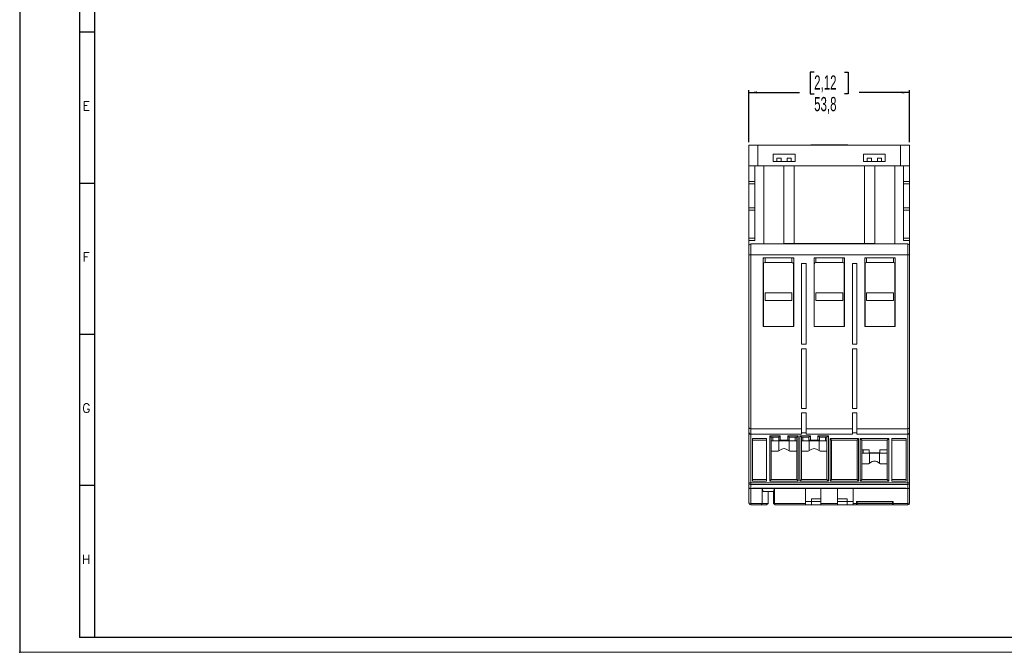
# Model space of a CAD drawing. Header units: millimetres. Extents: x 0 to 594, y 0 to 420.
# Tile 1 of 11: x 0 to 330, y 0 to 212. Entities that reach past the tile are written whole.
import ezdxf

# ---------------------------------------------------------------- set-up
doc = ezdxf.new("R2010")
doc.units = ezdxf.units.MM
doc.header["$PDSIZE"] = -1
doc.layers.add('FORMATO', color=7, linetype='Continuous')
doc.styles.add('SLDTEXTSTYLE0', font='ROMANS')
doc.styles.add('SLDTEXTSTYLE1', font='TXT', dxfattribs={"width": 0.605})
doc.dimstyles.new('SLDDIMSTYLE0', dxfattribs={"dimtxt": 4.622974, "dimasz": 2.7, "dimexe": 0, "dimexo": 0.0625, "dimgap": 1.155743, "dimtad": 0, "dimrnd": 1e-09, "dimzin": 12, "dimdsep": 46, "dimtxsty": 'SLDTEXTSTYLE1', "dimsah": 1, "dimcen": 0.09, "dimadec": 0, "dimazin": 3, "dimtfac": 1, "dimtdec": 3, "dimtofl": 0, "dimtmove": 0, "dimatfit": 3, "dimfxl": 1, "dimfrac": 2, "dimtolj": 1, "dimtzin": 12, "dimarcsym": 0})

# ---------------------------------------------------------------- blocks, each defined once
blk = doc.blocks.new('_D_2')
at = {"layer": 'FORMATO'}
for p, q in [((266, 194.2), (264.7, 194.2)), ((264.7, 194.2), (264.7, 187.01)), ((276.13, 194.2), (277.43, 194.2)), ((277.43, 194.2), (277.43, 187.01)), ((244.16, 170.83), (244.16, 188.18)), ((297.96, 170.83), (297.96, 188.18)), ((244.16, 187.43), (261.08, 187.43)), ((264.7, 187.01), (266, 187.01)), ((277.43, 187.01), (276.13, 187.01)), ((297.96, 187.43), (281.05, 187.43))]:
    blk.add_line(p, q, dxfattribs=at)
for points in [[(244.16, 187.43), (246.86, 187.08), (246.86, 187.78)], [(297.96, 187.43), (295.26, 187.78), (295.26, 187.08)]]:
    blk.add_solid(points, dxfattribs=at)
at = {"layer": 'FORMATO', "char_height": 4.763, "attachment_point": 1, "style": 'SLDTEXTSTYLE1'}
for s, insert in [('2,12', (266, 193.15)), ('53,8', (266, 185.93))]:
    blk.add_mtext(s, dxfattribs=dict(at, insert=insert))

msp = doc.modelspace()

# ---------------------------------------------------------------- linework, layer by layer
at = {"color": 7, "linetype": 'Continuous', "lineweight": 15}
for p, q in [((244.163, 162.828), (244.163, 169.828)), ((244.163, 169.828), (247.163, 169.828)), ((247.163, 169.828), (247.163, 162.828)), ((294.963, 169.828), (247.163, 169.828)), ((266.063, 169.906), (264.863, 169.906)), ((264.863, 169.828), (264.863, 169.906)), ((266.063, 169.828), (266.063, 169.906)), ((269.063, 169.928), (266.563, 169.928)), ((273.063, 169.928), (269.063, 169.928)), ((269.063, 169.828), (269.063, 169.928)), ((273.063, 169.928), (273.063, 169.828)), ((275.563, 169.928), (273.063, 169.928)), ((276.063, 169.906), (277.263, 169.906)), ((276.063, 169.906), (276.063, 169.828)), ((277.263, 169.906), (277.263, 169.828)), ((294.963, 162.828), (294.963, 169.828)), ((294.963, 169.828), (297.963, 169.828)), ((297.963, 169.828), (297.963, 162.828)), ((259.613, 166.828), (252.313, 166.828)), ((252.313, 166.828), (252.313, 164.328)), ((253.563, 165.428), (254.963, 165.428)), ((253.563, 164.328), (253.563, 165.428)), ((254.963, 165.428), (254.963, 164.328)), ((256.963, 165.428), (258.363, 165.428)), ((256.963, 164.328), (256.963, 165.428)), ((258.363, 165.428), (258.363, 164.328)), ((259.613, 164.328), (259.613, 166.828)), ((289.813, 166.828), (282.513, 166.828)), ((282.513, 166.828), (282.513, 164.328)), ((283.763, 165.428), (285.163, 165.428)), ((283.763, 164.328), (283.763, 165.428)), ((285.163, 165.428), (285.163, 164.328)), ((287.163, 165.428), (288.563, 165.428)), ((287.163, 164.328), (287.163, 165.428)), ((288.563, 165.428), (288.563, 164.328)), ((289.813, 164.328), (289.813, 166.828)), ((247.163, 162.828), (244.163, 162.828)), ((244.163, 157.628), (244.163, 162.828)), ((246.163, 162.828), (246.163, 157.628)), ((294.963, 162.828), (247.163, 162.828)), ((249.163, 136.728), (249.163, 162.828)), ((252.313, 164.328), (253.563, 164.328)), ((254.963, 164.328), (253.563, 164.328)), ((254.963, 164.328), (256.963, 164.328)), ((255.813, 136.828), (255.813, 162.828)), ((258.363, 164.328), (256.963, 164.328)), ((258.363, 164.328), (259.613, 164.328)), ((259.313, 162.828), (259.313, 136.828)), ((282.513, 164.328), (283.763, 164.328)), ((282.813, 136.828), (282.813, 162.828)), ((285.163, 164.328), (283.763, 164.328)), ((285.163, 164.328), (287.163, 164.328)), ((286.313, 162.828), (286.313, 136.828)), ((288.563, 164.328), (287.163, 164.328)), ((288.563, 164.328), (289.813, 164.328)), ((292.963, 136.728), (292.963, 162.828)), ((297.963, 162.828), (294.963, 162.828)), ((295.963, 157.628), (295.963, 162.828)), ((297.963, 162.828), (297.963, 157.628)), ((244.163, 157.628), (246.163, 157.628)), ((244.163, 156.828), (244.163, 157.628)), ((246.163, 156.828), (244.163, 156.828)), ((244.163, 156.828), (244.163, 148.828)), ((246.163, 157.628), (246.163, 156.828)), ((246.163, 148.828), (246.163, 156.828)), ((295.963, 157.628), (297.963, 157.628)), ((295.963, 156.828), (295.963, 157.628)), ((297.963, 156.828), (295.963, 156.828)), ((295.963, 156.828), (295.963, 148.828)), ((297.963, 157.628), (297.963, 156.828)), ((297.963, 148.828), (297.963, 156.828)), ((244.163, 148.828), (246.163, 148.828)), ((244.163, 148.028), (244.163, 148.828)), ((246.163, 148.828), (246.163, 148.028)), ((295.963, 148.828), (297.963, 148.828)), ((295.963, 148.028), (295.963, 148.828)), ((297.963, 148.828), (297.963, 148.028)), ((246.163, 148.028), (244.163, 148.028)), ((244.163, 138.628), (244.163, 148.028)), ((246.163, 148.028), (246.163, 138.628)), ((297.963, 148.028), (295.963, 148.028)), ((295.963, 138.628), (295.963, 148.028)), ((297.963, 148.028), (297.963, 138.628)), ((244.163, 138.628), (246.163, 138.628)), ((244.163, 137.828), (244.163, 138.628)), ((246.163, 138.628), (246.163, 137.828)), ((295.963, 138.628), (297.963, 138.628)), ((295.963, 137.828), (295.963, 138.628)), ((297.963, 138.628), (297.963, 137.828)), ((246.163, 137.828), (244.163, 137.828)), ((244.163, 136.128), (244.163, 137.828)), ((244.163, 133.028), (244.163, 136.128)), ((244.763, 136.728), (244.763, 133.028)), ((244.763, 136.728), (297.363, 136.728)), ((259.313, 136.828), (255.813, 136.828)), ((282.813, 136.828), (259.313, 136.828)), ((286.313, 136.828), (282.813, 136.828)), ((297.963, 137.828), (295.963, 137.828)), ((297.363, 133.028), (297.363, 136.728)), ((297.963, 136.128), (297.963, 137.828)), ((297.963, 136.128), (297.963, 133.028)), ((244.163, 133.028), (244.763, 133.028)), ((244.163, 75.222), (244.163, 133.028)), ((244.763, 133.028), (297.363, 133.028)), ((244.763, 133.028), (244.763, 74.875)), ((259.163, 132.028), (248.963, 132.028)), ((248.963, 132.028), (248.963, 109.128)), ((249.563, 132.028), (249.563, 130.528)), ((258.563, 130.528), (258.563, 132.028)), ((259.163, 109.128), (259.163, 132.028)), ((276.163, 132.028), (265.963, 132.028)), ((265.963, 132.028), (265.963, 109.128)), ((266.563, 132.028), (266.563, 130.528)), ((275.563, 130.528), (275.563, 132.028)), ((276.163, 109.128), (276.163, 132.028)), ((293.163, 132.028), (282.963, 132.028)), ((282.963, 132.028), (282.963, 109.128)), ((283.563, 132.028), (283.563, 130.528)), ((292.563, 130.528), (292.563, 132.028)), ((293.163, 109.128), (293.163, 132.028)), ((297.363, 74.875), (297.363, 133.028)), ((297.363, 133.028), (297.963, 133.028)), ((297.963, 133.028), (297.963, 75.222)), ((249.063, 130.028), (249.063, 109.128)), ((258.563, 130.528), (249.563, 130.528)), ((259.063, 109.128), (259.063, 130.028)), ((263.313, 130.228), (261.813, 130.228)), ((261.813, 130.228), (261.813, 103.128)), ((263.313, 103.128), (263.313, 130.228)), ((266.063, 130.028), (266.063, 109.128)), ((275.563, 130.528), (266.563, 130.528)), ((276.063, 109.128), (276.063, 130.028)), ((280.313, 130.228), (278.813, 130.228)), ((278.813, 130.228), (278.813, 103.128)), ((280.313, 103.128), (280.313, 130.228)), ((283.063, 130.028), (283.063, 109.128)), ((292.563, 130.528), (283.563, 130.528)), ((293.063, 109.128), (293.063, 130.028)), ((249.563, 117.828), (249.563, 120.328)), ((258.563, 120.328), (249.563, 120.328)), ((258.563, 120.328), (258.563, 117.828)), ((275.563, 120.328), (266.563, 120.328)), ((266.563, 117.828), (266.563, 120.328)), ((275.563, 120.328), (275.563, 117.828)), ((283.563, 117.828), (283.563, 120.328)), ((292.563, 120.328), (283.563, 120.328)), ((292.563, 120.328), (292.563, 117.828)), ((249.563, 117.828), (258.563, 117.828)), ((266.563, 117.828), (275.563, 117.828)), ((283.563, 117.828), (292.563, 117.828)), ((248.963, 109.128), (259.163, 109.128)), ((265.963, 109.128), (276.163, 109.128)), ((282.963, 109.128), (293.163, 109.128)), ((261.813, 103.128), (263.313, 103.128)), ((278.813, 103.128), (280.313, 103.128)), ((263.313, 101.628), (261.813, 101.628)), ((261.813, 101.628), (261.813, 81.628)), ((263.313, 81.628), (263.313, 101.628)), ((280.313, 101.628), (278.813, 101.628)), ((278.813, 101.628), (278.813, 81.628)), ((280.313, 81.628), (280.313, 101.628)), ((261.813, 81.628), (263.313, 81.628)), ((263.313, 80.128), (261.813, 80.128)), ((261.813, 80.128), (261.813, 74.875)), ((263.313, 74.875), (263.313, 80.128)), ((278.813, 81.628), (280.313, 81.628)), ((280.313, 80.128), (278.813, 80.128)), ((278.813, 80.128), (278.813, 74.875)), ((280.313, 74.875), (280.313, 80.128)), ((244.163, 73.628), (244.163, 75.222)), ((244.163, 73.628), (244.163, 73.028)), ((244.763, 73.028), (244.163, 73.028)), ((244.163, 56.744), (244.163, 73.028)), ((244.763, 74.875), (261.813, 74.875)), ((244.763, 74.875), (244.763, 73.028)), ((261.813, 73.028), (244.763, 73.028)), ((244.763, 73.028), (244.763, 56.744)), ((251.163, 57.328), (251.163, 72.528)), ((251.163, 72.528), (254.663, 72.528)), ((251.163, 72.528), (251.663, 72.028)), ((254.663, 72.528), (254.163, 72.028)), ((254.663, 72.528), (254.663, 71.028)), ((257.163, 72.528), (260.663, 72.528)), ((257.163, 71.028), (257.163, 72.528)), ((257.163, 72.528), (257.663, 72.028)), ((260.663, 72.528), (260.163, 72.028)), ((260.663, 72.528), (260.663, 57.328)), ((261.263, 57.328), (261.263, 72.528)), ((261.263, 72.528), (264.763, 72.528)), ((261.263, 72.528), (261.763, 72.028)), ((261.813, 74.875), (261.813, 73.028)), ((263.313, 73.528), (261.813, 73.528)), ((263.313, 74.875), (278.813, 74.875)), ((263.313, 73.028), (263.313, 74.875)), ((278.813, 73.028), (263.313, 73.028)), ((264.763, 72.528), (264.263, 72.028)), ((264.763, 72.528), (264.763, 71.028)), ((267.263, 72.528), (270.763, 72.528)), ((267.263, 71.028), (267.263, 72.528)), ((267.263, 72.528), (267.763, 72.028)), ((270.763, 72.528), (270.263, 72.028)), ((270.763, 72.528), (270.763, 57.328)), ((278.813, 74.875), (278.813, 73.028)), ((280.313, 73.528), (278.813, 73.528)), ((280.313, 74.875), (297.363, 74.875)), ((280.313, 73.028), (280.313, 74.875)), ((297.363, 73.028), (280.313, 73.028)), ((297.363, 73.028), (297.363, 74.875)), ((297.363, 56.744), (297.363, 73.028)), ((297.963, 73.028), (297.363, 73.028)), ((297.963, 75.222), (297.963, 73.628)), ((297.963, 73.028), (297.963, 73.628)), ((297.963, 73.028), (297.963, 56.744)), ((245.363, 71.528), (250.063, 71.528)), ((245.363, 71.528), (245.363, 57.328)), ((250.063, 71.028), (245.363, 71.028)), ((250.063, 57.328), (250.063, 71.528)), ((254.163, 72.028), (251.663, 72.028)), ((251.663, 72.028), (251.663, 57.828)), ((252.163, 70.828), (251.663, 70.828)), ((252.163, 72.028), (252.163, 70.828)), ((252.163, 70.828), (259.663, 70.828)), ((254.163, 71.028), (254.163, 72.028)), ((254.663, 71.028), (254.163, 71.028)), ((254.203, 70.828), (254.203, 67.473)), ((257.163, 71.028), (254.663, 71.028)), ((257.663, 71.028), (257.163, 71.028)), ((257.623, 67.473), (257.623, 70.828)), ((257.663, 72.028), (257.663, 71.028)), ((260.163, 72.028), (257.663, 72.028)), ((259.663, 70.828), (259.663, 72.028)), ((260.163, 70.828), (259.663, 70.828)), ((260.163, 57.828), (260.163, 72.028)), ((264.263, 72.028), (261.763, 72.028)), ((261.763, 72.028), (261.763, 57.828)), ((262.263, 70.828), (261.763, 70.828)), ((262.263, 72.028), (262.263, 70.828)), ((262.263, 70.828), (269.763, 70.828)), ((264.263, 71.028), (264.263, 72.028)), ((264.763, 71.028), (264.263, 71.028)), ((264.303, 70.828), (264.303, 67.473)), ((267.263, 71.028), (264.763, 71.028)), ((267.763, 71.028), (267.263, 71.028)), ((267.723, 67.473), (267.723, 70.828)), ((270.263, 72.028), (267.763, 72.028)), ((267.763, 72.028), (267.763, 71.028)), ((269.763, 70.828), (269.763, 72.028)), ((270.263, 70.828), (269.763, 70.828)), ((270.263, 57.828), (270.263, 72.028)), ((271.363, 71.528), (280.863, 71.528)), ((271.363, 57.328), (271.363, 71.528)), ((271.863, 71.028), (271.363, 71.528)), ((280.363, 71.028), (271.863, 71.028)), ((271.863, 71.028), (271.863, 57.828)), ((280.363, 71.028), (280.863, 71.528)), ((280.363, 57.828), (280.363, 71.028)), ((280.863, 71.528), (280.863, 57.328)), ((281.463, 71.528), (290.963, 71.528)), ((281.463, 57.328), (281.463, 71.528)), ((281.463, 71.528), (281.963, 71.028)), ((281.963, 71.028), (281.963, 57.828)), ((290.463, 71.028), (281.963, 71.028)), ((290.463, 71.028), (290.963, 71.528)), ((290.463, 57.828), (290.463, 71.028)), ((290.963, 71.528), (290.963, 57.328)), ((292.063, 71.528), (296.763, 71.528)), ((292.063, 71.528), (292.063, 57.328)), ((296.763, 71.028), (292.063, 71.028)), ((296.763, 57.328), (296.763, 71.528)), ((251.663, 67.328), (253.952, 67.328)), ((253.952, 67.328), (255.163, 68.027)), ((256.663, 68.027), (257.874, 67.328)), ((257.874, 67.328), (260.163, 67.328)), ((261.763, 67.328), (264.052, 67.328)), ((264.052, 67.328), (265.263, 68.027)), ((266.763, 68.027), (267.974, 67.328)), ((267.974, 67.328), (270.263, 67.328)), ((284.463, 67.828), (281.963, 67.828)), ((282.463, 66.628), (281.963, 66.628)), ((282.463, 67.828), (282.463, 66.628)), ((290.463, 66.628), (282.463, 66.628)), ((284.463, 66.828), (284.463, 67.828)), ((287.963, 66.828), (284.463, 66.828)), ((284.503, 66.628), (284.503, 63.273)), ((287.923, 63.273), (287.923, 66.628)), ((290.463, 67.828), (287.963, 67.828)), ((287.963, 67.828), (287.963, 66.828)), ((281.963, 63.128), (284.252, 63.128)), ((284.252, 63.128), (285.463, 63.827)), ((286.963, 63.827), (288.174, 63.128)), ((288.174, 63.128), (290.463, 63.128)), ((244.763, 56.744), (244.163, 56.744)), ((244.163, 55.428), (244.163, 56.744)), ((244.763, 56.744), (297.363, 56.744)), ((244.763, 56.182), (244.763, 56.744)), ((297.363, 56.182), (244.763, 56.182)), ((244.763, 56.182), (244.763, 54.828)), ((245.363, 57.828), (250.063, 57.828)), ((250.063, 57.328), (245.363, 57.328)), ((251.163, 57.328), (251.663, 57.828)), ((260.663, 57.328), (251.163, 57.328)), ((251.663, 57.828), (260.163, 57.828)), ((260.663, 57.328), (260.163, 57.828)), ((261.263, 57.328), (261.763, 57.828)), ((270.763, 57.328), (261.263, 57.328)), ((261.763, 57.828), (270.263, 57.828)), ((270.763, 57.328), (270.263, 57.828)), ((271.363, 57.328), (271.863, 57.828)), ((280.863, 57.328), (271.363, 57.328)), ((271.863, 57.828), (280.363, 57.828)), ((280.863, 57.328), (280.363, 57.828)), ((281.463, 57.328), (281.963, 57.828)), ((290.963, 57.328), (281.463, 57.328)), ((281.963, 57.828), (290.463, 57.828)), ((290.463, 57.828), (290.963, 57.328)), ((292.063, 57.828), (296.763, 57.828)), ((296.763, 57.328), (292.063, 57.328)), ((297.363, 56.744), (297.363, 56.182)), ((297.963, 56.744), (297.363, 56.744)), ((297.363, 54.828), (297.363, 56.182)), ((297.963, 56.744), (297.963, 55.428)), ((244.163, 55.428), (244.163, 54.828)), ((244.763, 54.828), (244.163, 54.828)), ((244.163, 50.076), (244.163, 54.828)), ((245.363, 54.828), (244.763, 54.828)), ((244.763, 54.828), (244.763, 49.828)), ((245.363, 54.959), (296.763, 54.959)), ((245.363, 54.959), (245.363, 54.828)), ((245.363, 54.828), (296.763, 54.828)), ((248.563, 54.828), (248.563, 49.828)), ((248.927, 53.828), (248.563, 54.828)), ((252.458, 53.828), (248.927, 53.828)), ((250.563, 53.828), (250.563, 49.828)), ((252.421, 53.828), (252.421, 49.828)), ((252.678, 54.828), (252.458, 54.358)), ((252.458, 49.828), (252.458, 54.358)), ((252.678, 54.828), (252.678, 49.828)), ((263.113, 54.828), (263.113, 49.828)), ((268.263, 54.828), (268.263, 49.828)), ((273.863, 54.828), (273.863, 49.828)), ((279.013, 54.828), (279.013, 49.828)), ((296.763, 54.959), (296.763, 54.828)), ((297.363, 54.828), (296.763, 54.828)), ((297.363, 49.828), (297.363, 54.828)), ((297.963, 54.828), (297.363, 54.828)), ((297.963, 54.828), (297.963, 55.428)), ((297.963, 54.828), (297.963, 50.076)), ((244.163, 49.928), (244.163, 50.076)), ((244.763, 49.828), (248.563, 49.828)), ((244.763, 49.828), (244.763, 49.328)), ((248.213, 49.328), (248.563, 49.828)), ((248.563, 49.828), (250.563, 49.828)), ((250.063, 49.328), (250.563, 49.828)), ((252.421, 49.828), (252.458, 49.828)), ((253.002, 49.328), (252.421, 49.828)), ((252.678, 49.828), (252.458, 49.828)), ((253.002, 49.328), (252.458, 49.828)), ((252.678, 49.828), (263.113, 49.828)), ((253.002, 49.328), (252.678, 49.828)), ((265.113, 50.528), (263.113, 50.528)), ((263.113, 49.828), (263.113, 49.328)), ((265.113, 51.328), (268.263, 51.328)), ((265.113, 51.328), (265.113, 50.528)), ((268.263, 50.528), (265.113, 50.528)), ((265.113, 50.528), (265.113, 49.328)), ((268.263, 49.828), (273.863, 49.828)), ((268.263, 49.328), (268.263, 49.828)), ((273.863, 51.328), (277.013, 51.328)), ((277.013, 50.528), (273.863, 50.528)), ((273.863, 49.828), (273.863, 49.328)), ((277.013, 51.328), (277.013, 50.528)), ((277.013, 50.528), (277.013, 49.328)), ((279.013, 50.528), (277.013, 50.528)), ((279.013, 49.828), (280.213, 49.828)), ((279.013, 49.328), (279.013, 49.828)), ((292.463, 50.528), (280.213, 50.528)), ((280.213, 50.528), (280.213, 49.828)), ((280.213, 49.828), (280.213, 49.328)), ((280.438, 50.528), (280.438, 50.328)), ((292.238, 50.328), (280.438, 50.328)), ((280.438, 50.328), (280.438, 49.828)), ((280.438, 49.828), (292.238, 49.828)), ((280.438, 49.328), (280.438, 49.828)), ((292.238, 50.528), (292.238, 50.328)), ((292.238, 50.328), (292.238, 49.828)), ((292.238, 49.828), (292.238, 49.328)), ((292.463, 50.528), (292.463, 49.828)), ((292.463, 49.828), (297.363, 49.828)), ((292.463, 49.328), (292.463, 49.828)), ((297.363, 49.328), (297.363, 49.828)), ((297.963, 50.076), (297.963, 49.928)), ((248.213, 49.328), (244.763, 49.328)), ((250.063, 49.328), (248.213, 49.328)), ((263.113, 49.328), (253.002, 49.328)), ((263.113, 49.328), (265.113, 49.328)), ((265.113, 49.328), (268.263, 49.328)), ((273.863, 49.328), (268.263, 49.328)), ((273.863, 49.328), (277.013, 49.328)), ((277.013, 49.328), (279.013, 49.328)), ((280.213, 49.328), (279.013, 49.328)), ((292.238, 49.328), (280.438, 49.328)), ((297.363, 49.328), (292.463, 49.328))]:
    msp.add_line(p, q, dxfattribs=at)
at = {"color": 1, "linetype": 'Continuous', "lineweight": 15}
for p, q in [((249.063, 130.028), (248.963, 130.028)), ((259.163, 130.028), (259.063, 130.028)), ((266.063, 130.028), (265.963, 130.028)), ((276.163, 130.028), (276.063, 130.028)), ((283.063, 130.028), (282.963, 130.028)), ((293.163, 130.028), (293.063, 130.028))]:
    msp.add_line(p, q, dxfattribs=at)
at = {"color": 7, "linetype": 'Continuous', "lineweight": 15, "flags": 128}
for points in [[(266.563, 169.928), (266.231, 169.895), (266.063, 169.853)], [(276.063, 169.853), (275.894, 169.895), (275.563, 169.928)], [(248.963, 131.936), (249.173, 131.99), (249.563, 132.028)], [(258.563, 132.028), (258.953, 131.99), (259.163, 131.936)], [(265.963, 131.936), (266.173, 131.99), (266.563, 132.028)], [(275.563, 132.028), (275.953, 131.99), (276.163, 131.936)], [(282.963, 131.936), (283.173, 131.99), (283.563, 132.028)], [(292.563, 132.028), (292.953, 131.99), (293.163, 131.936)]]:
    msp.add_lwpolyline(points, dxfattribs=at)
at = {"color": 7, "linetype": 'Continuous', "lineweight": 15}
for centre, radius, start, end in [((244.763, 136.128), 0.6, 90, 180), ((297.363, 136.128), 0.6, 0, 90), ((249.563, 130.028), 0.5, 90, 180), ((258.563, 130.028), 0.5, 0, 90), ((266.563, 130.028), 0.5, 90, 180), ((275.563, 130.028), 0.5, 0, 90), ((283.563, 130.028), 0.5, 90, 180), ((292.563, 130.028), 0.5, 0, 90), ((244.763, 73.628), 0.6, 180, 270), ((297.363, 73.628), 0.6, 270, 0), ((255.913, 66.728), 1.5, 60, 120), ((266.013, 66.728), 1.5, 60, 120), ((286.213, 62.528), 1.5, 60, 120), ((244.744, 56.764), 0.582, 181.94528, 271.82138), ((297.381, 56.764), 0.582, 268.17862, 358.05472), ((244.763, 55.428), 0.6, 180, 270), ((297.363, 55.428), 0.6, 270, 0), ((244.763, 49.928), 0.6, 180, 270), ((297.363, 49.928), 0.6, 270, 0)]:
    msp.add_arc(centre, radius, start, end, dxfattribs=at)
for centre, ratio, start_param, end_param in [((244.763, 75.222), 0.5773503, 3.1415927, 4.712389), ((297.363, 75.222), 0.5773503, 4.712389, 6.2831853), ((244.763, 50.076), 0.4142136, 3.1415927, 4.712389), ((297.363, 50.076), 0.4142136, 4.712389, 6.2831853)]:
    msp.add_ellipse(centre, major_axis=(0.6, 0), ratio=ratio, start_param=start_param, end_param=end_param, dxfattribs=at)
at = {"layer": 'FORMATO'}
for p, q in [((0, 420), (0, 0)), ((20, 410), (20, 5)), ((25, 410), (25, 5)), ((25, 207.6), (20, 207.6)), ((25, 157), (20, 157)), ((25, 106.4), (20, 106.4)), ((25, 55.8), (20, 55.8)), ((25, 5), (20, 5)), ((589, 5), (25, 5))]:
    msp.add_line(p, q, dxfattribs=at)
at = {"layer": 'FORMATO', "lineweight": 0}
msp.add_line((0, 0), (594, 0), dxfattribs=at)
at = {"layer": 'FORMATO', "color": 7}
msp.add_point((0, 0), dxfattribs=at)

# ---------------------------------------------------------------- texts
at = {"layer": 'FORMATO', "char_height": 3, "attachment_point": 2, "style": 'SLDTEXTSTYLE0'}
for s, insert in [('E', (22.306, 184.446)), ('F', (22.282, 133.846)), ('G', (22.301, 83.246)), ('H', (22.276, 32.646))]:
    msp.add_mtext(s, dxfattribs=dict(at, insert=insert))

# ---------------------------------------------------------------- dimensions: what is measured, and where the dimension line sits
at = {"layer": 'FORMATO'}
dim = msp.add_linear_dim(base=(297.963, 187.431), p1=(244.163, 169.828), p2=(297.963, 169.828), dimstyle='SLDDIMSTYLE0', dxfattribs=at)
dim.commit()
dim.dimension.update_dxf_attribs({"geometry": '_D_2', "text_midpoint": (271.063, 187.431), "dimtype": 160})

doc.saveas('drawing.dxf')
